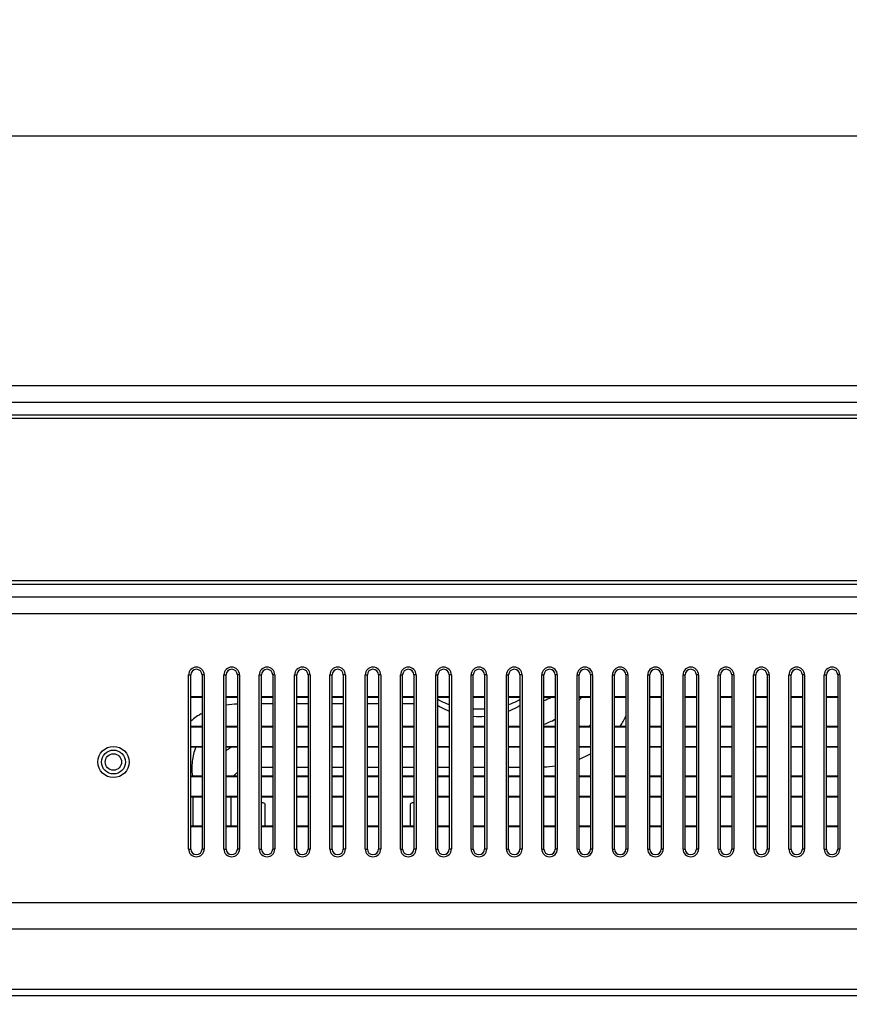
# Model space of a CAD drawing. Header units: millimetres. Extents: x -9020 to -2602, y 1105 to 6065.
# Tile 11 of 80: x -7155 to -7038, y 2675 to 2815. Entities that reach past the tile are written whole.
import ezdxf

# ---------------------------------------------------------------- set-up
doc = ezdxf.new("R2010")
doc.units = ezdxf.units.MM
doc.header["$LTSCALE"] = 65.395
doc.header["$PDSIZE"] = 0.05
doc.layers.get('0').update_dxf_attribs({"linetype": 'CONTINUOUS'})
doc.layers.get('Defpoints').update_dxf_attribs({"linetype": 'CONTINUOUS'})
doc.styles.get("Standard").update_dxf_attribs({"font": 'GOTHIC.TTF', "width": 0.5})
doc.dimstyles.new('ISO-25', dxfattribs={"dimtxt": 2.5, "dimasz": 2.5, "dimexe": 1.25, "dimexo": 0.625, "dimtad": 1, "dimtxsty": 'STANDARD', "dimcen": 2.5, "dimadec": 0, "dimazin": 0, "dimtfac": 1, "dimtmove": 0, "dimatfit": 3, "dimfxl": 1, "dimarcsym": 0})

# ---------------------------------------------------------------- blocks, each defined once
blk = doc.blocks.new('*D4')
at = {"color": 3, "lineweight": -2}
for p, q in [((-7209.98, 2838.63), (-7209.98, 2797.06)), ((-6609.6, 2838.63), (-6609.6, 2797.06)), ((-7194.98, 2798.31), (-6624.6, 2798.31))]:
    blk.add_line(p, q, dxfattribs=at)
at = {"color": 3}
for points in [[(-7194.98, 2800.81), (-7194.98, 2795.81), (-7209.98, 2798.31)], [(-6624.6, 2795.81), (-6624.6, 2800.81), (-6609.6, 2798.31)]]:
    blk.add_solid(points, dxfattribs=at)
at = {"layer": 'Defpoints', "color": 0}
for p in [(-7209.98, 2839.25), (-6609.6, 2839.25), (-6609.6, 2798.31)]:
    blk.add_point(p, dxfattribs=at)
at = {"color": 2, "insert": (-6909.79, 2816.27), "char_height": 20, "attachment_point": 5}
blk.add_mtext('600 [23,637]', dxfattribs=at)
blk = doc.blocks.new('*D14')
at = {"color": 3, "lineweight": -2}
for p, q in [((-7637.35, 2811.59), (-7637.35, 2459.59)), ((-6424.31, 2811.59), (-6424.31, 2459.59)), ((-6439.31, 2460.84), (-7622.35, 2460.84))]:
    blk.add_line(p, q, dxfattribs=at)
at = {"color": 3}
for points in [[(-7622.35, 2463.34), (-7622.35, 2458.34), (-7637.35, 2460.84)], [(-6439.31, 2458.34), (-6439.31, 2463.34), (-6424.31, 2460.84)]]:
    blk.add_solid(points, dxfattribs=at)
at = {"layer": 'Defpoints', "color": 0}
for p in [(-7637.35, 2812.21), (-6424.31, 2812.21), (-7637.35, 2460.84)]:
    blk.add_point(p, dxfattribs=at)
at = {"color": 2, "insert": (-7030.83, 2478.8), "char_height": 20, "attachment_point": 5}
blk.add_mtext('1213 [47,758]', dxfattribs=at)
blk = doc.blocks.new('*D15')
at = {"color": 3, "lineweight": -2}
for p, q in [((-6472.32, 2852.35), (-7894.01, 2852.35)), ((-7892.76, 2837.35), (-7892.76, 2637.48)), ((-6472.32, 2622.48), (-7894.01, 2622.48))]:
    blk.add_line(p, q, dxfattribs=at)
at = {"color": 3}
for points in [[(-7890.26, 2837.35), (-7895.26, 2837.35), (-7892.76, 2852.35)], [(-7895.26, 2637.48), (-7890.26, 2637.48), (-7892.76, 2622.48)]]:
    blk.add_solid(points, dxfattribs=at)
at = {"layer": 'Defpoints', "color": 0}
for p in [(-6471.7, 2852.35), (-7892.76, 2622.48), (-6471.7, 2622.48)]:
    blk.add_point(p, dxfattribs=at)
at = {"color": 2, "insert": (-7910.72, 2737.42), "char_height": 20, "attachment_point": 5, "rotation": 90}
blk.add_mtext('230 [9,050]', dxfattribs=at)
blk = doc.blocks.new('*D16')
at = {"color": 3, "lineweight": -2}
for p, q in [((-7637.35, 3096.73), (-7637.35, 2411.46)), ((-6390.78, 3096.73), (-6390.78, 2411.46)), ((-6405.78, 2412.71), (-7622.35, 2412.71))]:
    blk.add_line(p, q, dxfattribs=at)
at = {"color": 3}
for points in [[(-7622.35, 2415.21), (-7622.35, 2410.21), (-7637.35, 2412.71)], [(-6405.78, 2410.21), (-6405.78, 2415.21), (-6390.78, 2412.71)]]:
    blk.add_solid(points, dxfattribs=at)
at = {"layer": 'Defpoints', "color": 0}
for p in [(-7637.35, 3097.35), (-6390.78, 3097.35), (-7637.35, 2412.71)]:
    blk.add_point(p, dxfattribs=at)
at = {"color": 2, "insert": (-7014.06, 2430.67), "char_height": 20, "attachment_point": 5}
blk.add_mtext('1247 [49,078]', dxfattribs=at)
blk = doc.blocks.new('*D17')
at = {"color": 3, "lineweight": -2}
for p, q in [((-6463.8, 3204.35), (-7949.19, 3204.35)), ((-7947.94, 3189.35), (-7947.94, 2637.48)), ((-6463.8, 2622.48), (-7949.19, 2622.48))]:
    blk.add_line(p, q, dxfattribs=at)
at = {"color": 3}
for points in [[(-7945.44, 3189.35), (-7950.44, 3189.35), (-7947.94, 3204.35)], [(-7950.44, 2637.48), (-7945.44, 2637.48), (-7947.94, 2622.48)]]:
    blk.add_solid(points, dxfattribs=at)
at = {"layer": 'Defpoints', "color": 0}
for p in [(-6463.18, 3204.35), (-7947.94, 2622.48), (-6463.18, 2622.48)]:
    blk.add_point(p, dxfattribs=at)
at = {"color": 2, "insert": (-7965.9, 2913.42), "char_height": 20, "attachment_point": 5, "rotation": 90}
blk.add_mtext('582 [22,908]', dxfattribs=at)

msp = doc.modelspace()

# ---------------------------------------------------------------- linework, layer by layer
at = {"color": 7, "linetype": 'Continuous'}
for p, q in [((-7359.65, 2762.95), (-6514.33, 2762.95)), ((-7357.19, 2760.6), (-6522.03, 2760.6)), ((-6509.37, 2758.3), (-7360.88, 2758.3)), ((-6522.03, 2758.77), (-7358.07, 2758.77)), ((-6509.37, 2735.3), (-7360.88, 2735.3)), ((-7358.07, 2734.83), (-6522.03, 2734.83)), ((-6522.03, 2733), (-7357.19, 2733)), ((-6514.33, 2730.65), (-7359.65, 2730.65)), ((-7131.08, 2721.98), (-7130.78, 2721.98)), ((-7131.08, 2697.33), (-7131.08, 2721.98)), ((-7130.78, 2697.33), (-7130.78, 2721.98)), ((-7128.88, 2721.98), (-7129.18, 2721.98)), ((-7129.18, 2721.98), (-7129.18, 2697.33)), ((-7128.88, 2721.98), (-7128.88, 2697.33)), ((-7126.08, 2721.98), (-7125.78, 2721.98)), ((-7126.08, 2697.33), (-7126.08, 2721.98)), ((-7125.78, 2697.33), (-7125.78, 2721.98)), ((-7123.88, 2721.98), (-7124.18, 2721.98)), ((-7124.18, 2721.98), (-7124.18, 2697.33)), ((-7123.88, 2721.98), (-7123.88, 2697.33)), ((-7121.08, 2721.98), (-7120.78, 2721.98)), ((-7121.08, 2697.33), (-7121.08, 2721.98)), ((-7120.78, 2697.33), (-7120.78, 2721.98)), ((-7118.88, 2721.98), (-7119.18, 2721.98)), ((-7119.18, 2721.98), (-7119.18, 2697.33)), ((-7118.88, 2721.98), (-7118.88, 2697.33)), ((-7116.08, 2721.98), (-7115.78, 2721.98)), ((-7116.08, 2697.33), (-7116.08, 2721.98)), ((-7115.78, 2697.33), (-7115.78, 2721.98)), ((-7113.88, 2721.98), (-7114.18, 2721.98)), ((-7114.18, 2721.98), (-7114.18, 2697.33)), ((-7113.88, 2721.98), (-7113.88, 2697.33)), ((-7111.08, 2721.98), (-7110.78, 2721.98)), ((-7111.08, 2697.33), (-7111.08, 2721.98)), ((-7110.78, 2697.33), (-7110.78, 2721.98)), ((-7108.88, 2721.98), (-7109.18, 2721.98)), ((-7109.18, 2721.98), (-7109.18, 2697.33)), ((-7108.88, 2721.98), (-7108.88, 2697.33)), ((-7106.08, 2721.98), (-7105.78, 2721.98)), ((-7106.08, 2697.33), (-7106.08, 2721.98)), ((-7105.78, 2697.33), (-7105.78, 2721.98)), ((-7103.88, 2721.98), (-7104.18, 2721.98)), ((-7104.18, 2721.98), (-7104.18, 2697.33)), ((-7103.88, 2721.98), (-7103.88, 2697.33)), ((-7101.08, 2721.98), (-7100.78, 2721.98)), ((-7101.08, 2697.33), (-7101.08, 2721.98)), ((-7100.78, 2697.33), (-7100.78, 2721.98)), ((-7098.88, 2721.98), (-7099.18, 2721.98)), ((-7099.18, 2721.98), (-7099.18, 2697.33)), ((-7098.88, 2721.98), (-7098.88, 2697.33)), ((-7096.08, 2721.98), (-7095.78, 2721.98)), ((-7096.08, 2697.33), (-7096.08, 2721.98)), ((-7095.78, 2697.33), (-7095.78, 2721.98)), ((-7093.88, 2721.98), (-7094.18, 2721.98)), ((-7094.18, 2721.98), (-7094.18, 2697.33)), ((-7093.88, 2721.98), (-7093.88, 2697.33)), ((-7091.08, 2721.98), (-7090.78, 2721.98)), ((-7091.08, 2697.33), (-7091.08, 2721.98)), ((-7090.78, 2697.33), (-7090.78, 2721.98)), ((-7088.88, 2721.98), (-7089.18, 2721.98)), ((-7089.18, 2721.98), (-7089.18, 2697.33)), ((-7088.88, 2721.98), (-7088.88, 2697.33)), ((-7086.08, 2721.98), (-7085.78, 2721.98)), ((-7086.08, 2697.33), (-7086.08, 2721.98)), ((-7085.78, 2697.33), (-7085.78, 2721.98)), ((-7083.88, 2721.98), (-7084.18, 2721.98)), ((-7084.18, 2721.98), (-7084.18, 2697.33)), ((-7083.88, 2721.98), (-7083.88, 2697.33)), ((-7081.08, 2721.98), (-7080.78, 2721.98)), ((-7081.08, 2697.33), (-7081.08, 2721.98)), ((-7080.78, 2697.33), (-7080.78, 2721.98)), ((-7078.88, 2721.98), (-7079.18, 2721.98)), ((-7079.18, 2721.98), (-7079.18, 2697.33)), ((-7078.88, 2721.98), (-7078.88, 2697.33)), ((-7076.08, 2721.98), (-7075.78, 2721.98)), ((-7076.08, 2697.33), (-7076.08, 2721.98)), ((-7075.78, 2697.33), (-7075.78, 2721.98)), ((-7073.88, 2721.98), (-7074.18, 2721.98)), ((-7074.18, 2721.98), (-7074.18, 2697.33)), ((-7073.88, 2721.98), (-7073.88, 2697.33)), ((-7071.08, 2721.98), (-7070.78, 2721.98)), ((-7071.08, 2697.33), (-7071.08, 2721.98)), ((-7070.78, 2697.33), (-7070.78, 2721.98)), ((-7068.88, 2721.98), (-7069.18, 2721.98)), ((-7069.18, 2721.98), (-7069.18, 2697.33)), ((-7068.88, 2721.98), (-7068.88, 2697.33)), ((-7066.08, 2721.98), (-7065.78, 2721.98)), ((-7066.08, 2697.33), (-7066.08, 2721.98)), ((-7065.78, 2697.33), (-7065.78, 2721.98)), ((-7063.88, 2721.98), (-7064.18, 2721.98)), ((-7064.18, 2721.98), (-7064.18, 2697.33)), ((-7063.88, 2721.98), (-7063.88, 2697.33)), ((-7061.08, 2721.98), (-7060.78, 2721.98)), ((-7061.08, 2697.33), (-7061.08, 2721.98)), ((-7060.78, 2697.33), (-7060.78, 2721.98)), ((-7058.88, 2721.98), (-7059.18, 2721.98)), ((-7059.18, 2721.98), (-7059.18, 2697.33)), ((-7058.88, 2721.98), (-7058.88, 2697.33)), ((-7056.08, 2721.98), (-7055.78, 2721.98)), ((-7056.08, 2697.33), (-7056.08, 2721.98)), ((-7055.78, 2697.33), (-7055.78, 2721.98)), ((-7053.88, 2721.98), (-7054.18, 2721.98)), ((-7054.18, 2721.98), (-7054.18, 2697.33)), ((-7053.88, 2721.98), (-7053.88, 2697.33)), ((-7051.08, 2721.98), (-7050.78, 2721.98)), ((-7051.08, 2697.33), (-7051.08, 2721.98)), ((-7050.78, 2697.33), (-7050.78, 2721.98)), ((-7048.88, 2721.98), (-7049.18, 2721.98)), ((-7049.18, 2721.98), (-7049.18, 2697.33)), ((-7048.88, 2721.98), (-7048.88, 2697.33)), ((-7046.08, 2721.98), (-7045.78, 2721.98)), ((-7046.08, 2697.33), (-7046.08, 2721.98)), ((-7045.78, 2697.33), (-7045.78, 2721.98)), ((-7043.88, 2721.98), (-7044.18, 2721.98)), ((-7044.18, 2721.98), (-7044.18, 2697.33)), ((-7043.88, 2721.98), (-7043.88, 2697.33)), ((-7041.08, 2721.98), (-7040.78, 2721.98)), ((-7041.08, 2697.33), (-7041.08, 2721.98)), ((-7040.78, 2697.33), (-7040.78, 2721.98)), ((-7038.88, 2721.98), (-7039.18, 2721.98)), ((-7039.18, 2721.98), (-7039.18, 2697.33)), ((-7038.88, 2721.98), (-7038.88, 2697.33)), ((-7129.18, 2718.86), (-7130.78, 2718.86)), ((-7129.18, 2718.78), (-7130.78, 2718.78)), ((-7124.18, 2718.86), (-7125.78, 2718.86)), ((-7124.18, 2718.78), (-7125.78, 2718.78)), ((-7119.18, 2718.86), (-7120.78, 2718.86)), ((-7119.18, 2718.78), (-7120.78, 2718.78)), ((-7114.18, 2718.86), (-7115.78, 2718.86)), ((-7114.18, 2718.78), (-7115.78, 2718.78)), ((-7109.18, 2718.86), (-7110.78, 2718.86)), ((-7109.18, 2718.78), (-7110.78, 2718.78)), ((-7104.18, 2718.86), (-7105.78, 2718.86)), ((-7104.18, 2718.78), (-7105.78, 2718.78)), ((-7099.18, 2718.86), (-7100.78, 2718.86)), ((-7099.18, 2718.78), (-7100.78, 2718.78)), ((-7094.18, 2718.86), (-7095.78, 2718.86)), ((-7094.18, 2718.78), (-7095.78, 2718.78)), ((-7089.18, 2718.86), (-7090.78, 2718.86)), ((-7089.18, 2718.78), (-7090.78, 2718.78)), ((-7084.18, 2718.86), (-7085.78, 2718.86)), ((-7084.18, 2718.78), (-7085.78, 2718.78)), ((-7079.18, 2718.86), (-7080.78, 2718.86)), ((-7079.18, 2718.78), (-7080.78, 2718.78)), ((-7074.18, 2718.86), (-7075.78, 2718.86)), ((-7074.18, 2718.78), (-7075.78, 2718.78)), ((-7069.18, 2718.86), (-7070.78, 2718.86)), ((-7069.18, 2718.78), (-7070.78, 2718.78)), ((-7064.18, 2718.86), (-7065.78, 2718.86)), ((-7064.18, 2718.78), (-7065.78, 2718.78)), ((-7059.18, 2718.86), (-7060.78, 2718.86)), ((-7059.18, 2718.78), (-7060.78, 2718.78)), ((-7054.18, 2718.86), (-7055.78, 2718.86)), ((-7054.18, 2718.78), (-7055.78, 2718.78)), ((-7049.18, 2718.86), (-7050.78, 2718.86)), ((-7049.18, 2718.78), (-7050.78, 2718.78)), ((-7044.18, 2718.86), (-7045.78, 2718.86)), ((-7044.18, 2718.78), (-7045.78, 2718.78)), ((-7039.18, 2718.86), (-7040.78, 2718.86)), ((-7039.18, 2718.78), (-7040.78, 2718.78)), ((-7119.18, 2717.87), (-7120.78, 2717.87)), ((-7114.18, 2717.87), (-7115.78, 2717.87)), ((-7109.18, 2717.87), (-7110.78, 2717.87)), ((-7104.18, 2717.87), (-7105.78, 2717.87)), ((-7099.18, 2717.87), (-7100.78, 2717.87)), ((-7095.78, 2718.36), (-7095.71, 2718.48)), ((-7084.18, 2718.36), (-7084.25, 2718.48)), ((-7130.78, 2714.73), (-7129.18, 2714.73)), ((-7130.78, 2714.64), (-7129.18, 2714.64)), ((-7125.78, 2714.73), (-7124.18, 2714.73)), ((-7125.78, 2714.64), (-7124.18, 2714.64)), ((-7120.78, 2714.73), (-7119.18, 2714.73)), ((-7120.78, 2714.64), (-7119.18, 2714.64)), ((-7115.78, 2714.73), (-7114.18, 2714.73)), ((-7115.78, 2714.64), (-7114.18, 2714.64)), ((-7110.78, 2714.73), (-7109.18, 2714.73)), ((-7110.78, 2714.64), (-7109.18, 2714.64)), ((-7105.78, 2714.73), (-7104.18, 2714.73)), ((-7105.78, 2714.64), (-7104.18, 2714.64)), ((-7100.78, 2714.73), (-7099.18, 2714.73)), ((-7100.78, 2714.64), (-7099.18, 2714.64)), ((-7095.78, 2714.73), (-7094.18, 2714.73)), ((-7095.78, 2714.64), (-7094.18, 2714.64)), ((-7090.78, 2714.73), (-7089.18, 2714.73)), ((-7090.78, 2714.64), (-7089.18, 2714.64)), ((-7085.78, 2714.73), (-7084.18, 2714.73)), ((-7085.78, 2714.64), (-7084.18, 2714.64)), ((-7080.78, 2714.73), (-7079.18, 2714.73)), ((-7080.78, 2714.64), (-7079.18, 2714.64)), ((-7075.78, 2714.73), (-7074.18, 2714.73)), ((-7075.78, 2714.64), (-7074.18, 2714.64)), ((-7070.78, 2714.73), (-7069.18, 2714.73)), ((-7070.78, 2714.64), (-7069.18, 2714.64)), ((-7065.78, 2714.73), (-7064.18, 2714.73)), ((-7065.78, 2714.64), (-7064.18, 2714.64)), ((-7060.78, 2714.73), (-7059.18, 2714.73)), ((-7060.78, 2714.64), (-7059.18, 2714.64)), ((-7055.78, 2714.73), (-7054.18, 2714.73)), ((-7055.78, 2714.64), (-7054.18, 2714.64)), ((-7050.78, 2714.73), (-7049.18, 2714.73)), ((-7050.78, 2714.64), (-7049.18, 2714.64)), ((-7045.78, 2714.73), (-7044.18, 2714.73)), ((-7045.78, 2714.64), (-7044.18, 2714.64)), ((-7040.78, 2714.73), (-7039.18, 2714.73)), ((-7040.78, 2714.64), (-7039.18, 2714.64)), ((-7129.18, 2711.81), (-7130.78, 2711.81)), ((-7124.18, 2711.81), (-7125.78, 2711.81)), ((-7119.18, 2711.81), (-7120.78, 2711.81)), ((-7114.18, 2711.81), (-7115.78, 2711.81)), ((-7109.18, 2711.81), (-7110.78, 2711.81)), ((-7104.18, 2711.81), (-7105.78, 2711.81)), ((-7099.18, 2711.81), (-7100.78, 2711.81)), ((-7094.18, 2711.81), (-7095.78, 2711.81)), ((-7089.18, 2711.81), (-7090.78, 2711.81)), ((-7084.18, 2711.81), (-7085.78, 2711.81)), ((-7079.18, 2711.81), (-7080.78, 2711.81)), ((-7074.18, 2711.81), (-7075.78, 2711.81)), ((-7069.18, 2711.81), (-7070.78, 2711.81)), ((-7064.18, 2711.81), (-7065.78, 2711.81)), ((-7059.18, 2711.81), (-7060.78, 2711.81)), ((-7054.18, 2711.81), (-7055.78, 2711.81)), ((-7049.18, 2711.81), (-7050.78, 2711.81)), ((-7044.18, 2711.81), (-7045.78, 2711.81)), ((-7039.18, 2711.81), (-7040.78, 2711.81)), ((-7129.18, 2711.73), (-7130.78, 2711.73)), ((-7124.18, 2711.73), (-7125.78, 2711.73)), ((-7119.18, 2711.73), (-7120.78, 2711.73)), ((-7114.18, 2711.73), (-7115.78, 2711.73)), ((-7109.18, 2711.73), (-7110.78, 2711.73)), ((-7104.18, 2711.73), (-7105.78, 2711.73)), ((-7099.18, 2711.73), (-7100.78, 2711.73)), ((-7094.18, 2711.73), (-7095.78, 2711.73)), ((-7089.18, 2711.73), (-7090.78, 2711.73)), ((-7084.18, 2711.73), (-7085.78, 2711.73)), ((-7079.18, 2711.73), (-7080.78, 2711.73)), ((-7074.18, 2711.73), (-7075.78, 2711.73)), ((-7069.18, 2711.73), (-7070.78, 2711.73)), ((-7064.18, 2711.73), (-7065.78, 2711.73)), ((-7059.18, 2711.73), (-7060.78, 2711.73)), ((-7054.18, 2711.73), (-7055.78, 2711.73)), ((-7049.18, 2711.73), (-7050.78, 2711.73)), ((-7044.18, 2711.73), (-7045.78, 2711.73)), ((-7039.18, 2711.73), (-7040.78, 2711.73)), ((-7130.78, 2707.68), (-7129.18, 2707.68)), ((-7125.78, 2707.68), (-7124.18, 2707.68)), ((-7120.78, 2708.9), (-7119.18, 2708.9)), ((-7120.78, 2707.68), (-7119.18, 2707.68)), ((-7115.78, 2708.9), (-7114.18, 2708.9)), ((-7115.78, 2707.68), (-7114.18, 2707.68)), ((-7110.78, 2708.9), (-7109.18, 2708.9)), ((-7110.78, 2707.68), (-7109.18, 2707.68)), ((-7105.78, 2708.9), (-7104.18, 2708.9)), ((-7105.78, 2707.68), (-7104.18, 2707.68)), ((-7100.78, 2708.9), (-7099.18, 2708.9)), ((-7100.78, 2707.68), (-7099.18, 2707.68)), ((-7095.78, 2708.9), (-7094.18, 2708.9)), ((-7095.78, 2707.68), (-7094.18, 2707.68)), ((-7090.78, 2708.9), (-7089.18, 2708.9)), ((-7090.78, 2707.68), (-7089.18, 2707.68)), ((-7085.78, 2708.9), (-7084.18, 2708.9)), ((-7085.78, 2707.68), (-7084.18, 2707.68)), ((-7080.78, 2707.68), (-7079.18, 2707.68)), ((-7075.78, 2707.68), (-7074.18, 2707.68)), ((-7070.78, 2707.68), (-7069.18, 2707.68)), ((-7065.78, 2707.68), (-7064.18, 2707.68)), ((-7060.78, 2707.68), (-7059.18, 2707.68)), ((-7055.78, 2707.68), (-7054.18, 2707.68)), ((-7050.78, 2707.68), (-7049.18, 2707.68)), ((-7045.78, 2707.68), (-7044.18, 2707.68)), ((-7040.78, 2707.68), (-7039.18, 2707.68)), ((-7130.78, 2707.59), (-7129.18, 2707.59)), ((-7125.78, 2707.59), (-7124.18, 2707.59)), ((-7120.78, 2707.59), (-7119.18, 2707.59)), ((-7115.78, 2707.59), (-7114.18, 2707.59)), ((-7110.78, 2707.59), (-7109.18, 2707.59)), ((-7105.78, 2707.59), (-7104.18, 2707.59)), ((-7100.78, 2707.59), (-7099.18, 2707.59)), ((-7095.78, 2707.59), (-7094.18, 2707.59)), ((-7090.78, 2707.59), (-7089.18, 2707.59)), ((-7085.78, 2707.59), (-7084.18, 2707.59)), ((-7080.78, 2707.59), (-7079.18, 2707.59)), ((-7075.78, 2707.59), (-7074.18, 2707.59)), ((-7070.78, 2707.59), (-7069.18, 2707.59)), ((-7065.78, 2707.59), (-7064.18, 2707.59)), ((-7060.78, 2707.59), (-7059.18, 2707.59)), ((-7055.78, 2707.59), (-7054.18, 2707.59)), ((-7050.78, 2707.59), (-7049.18, 2707.59)), ((-7045.78, 2707.59), (-7044.18, 2707.59)), ((-7040.78, 2707.59), (-7039.18, 2707.59)), ((-7129.18, 2704.76), (-7130.78, 2704.76)), ((-7129.18, 2704.68), (-7130.78, 2704.68)), ((-7130.51, 2704.68), (-7130.51, 2700.63)), ((-7124.18, 2704.76), (-7125.78, 2704.76)), ((-7124.18, 2704.68), (-7125.78, 2704.68)), ((-7125.07, 2700.63), (-7125.07, 2704.68)), ((-7119.18, 2704.76), (-7120.78, 2704.76)), ((-7119.18, 2704.68), (-7120.78, 2704.68)), ((-7120.53, 2703.86), (-7120.78, 2703.86)), ((-7120.23, 2700.63), (-7120.23, 2703.56)), ((-7114.18, 2704.76), (-7115.78, 2704.76)), ((-7114.18, 2704.68), (-7115.78, 2704.68)), ((-7109.18, 2704.76), (-7110.78, 2704.76)), ((-7109.18, 2704.68), (-7110.78, 2704.68)), ((-7104.18, 2704.76), (-7105.78, 2704.76)), ((-7104.18, 2704.68), (-7105.78, 2704.68)), ((-7099.18, 2704.76), (-7100.78, 2704.76)), ((-7099.18, 2704.68), (-7100.78, 2704.68)), ((-7099.73, 2703.56), (-7099.73, 2700.63)), ((-7099.18, 2703.86), (-7099.43, 2703.86)), ((-7094.18, 2704.76), (-7095.78, 2704.76)), ((-7094.18, 2704.68), (-7095.78, 2704.68)), ((-7089.18, 2704.76), (-7090.78, 2704.76)), ((-7089.18, 2704.68), (-7090.78, 2704.68)), ((-7084.18, 2704.76), (-7085.78, 2704.76)), ((-7084.18, 2704.68), (-7085.78, 2704.68)), ((-7079.18, 2704.76), (-7080.78, 2704.76)), ((-7079.18, 2704.68), (-7080.78, 2704.68)), ((-7074.18, 2704.76), (-7075.78, 2704.76)), ((-7074.18, 2704.68), (-7075.78, 2704.68)), ((-7069.18, 2704.76), (-7070.78, 2704.76)), ((-7069.18, 2704.68), (-7070.78, 2704.68)), ((-7064.18, 2704.76), (-7065.78, 2704.76)), ((-7064.18, 2704.68), (-7065.78, 2704.68)), ((-7059.18, 2704.76), (-7060.78, 2704.76)), ((-7059.18, 2704.68), (-7060.78, 2704.68)), ((-7054.18, 2704.76), (-7055.78, 2704.76)), ((-7054.18, 2704.68), (-7055.78, 2704.68)), ((-7049.18, 2704.76), (-7050.78, 2704.76)), ((-7049.18, 2704.68), (-7050.78, 2704.68)), ((-7044.18, 2704.76), (-7045.78, 2704.76)), ((-7044.18, 2704.68), (-7045.78, 2704.68)), ((-7039.18, 2704.76), (-7040.78, 2704.76)), ((-7039.18, 2704.68), (-7040.78, 2704.68)), ((-7130.78, 2700.63), (-7129.18, 2700.63)), ((-7130.78, 2700.54), (-7129.18, 2700.54)), ((-7125.78, 2700.63), (-7124.18, 2700.63)), ((-7125.78, 2700.54), (-7124.18, 2700.54)), ((-7120.78, 2700.63), (-7119.18, 2700.63)), ((-7120.78, 2700.54), (-7119.18, 2700.54)), ((-7115.78, 2700.63), (-7114.18, 2700.63)), ((-7115.78, 2700.54), (-7114.18, 2700.54)), ((-7110.78, 2700.63), (-7109.18, 2700.63)), ((-7110.78, 2700.54), (-7109.18, 2700.54)), ((-7105.78, 2700.63), (-7104.18, 2700.63)), ((-7105.78, 2700.54), (-7104.18, 2700.54)), ((-7100.78, 2700.63), (-7099.18, 2700.63)), ((-7100.78, 2700.54), (-7099.18, 2700.54)), ((-7095.78, 2700.63), (-7094.18, 2700.63)), ((-7095.78, 2700.54), (-7094.18, 2700.54)), ((-7090.78, 2700.63), (-7089.18, 2700.63)), ((-7090.78, 2700.54), (-7089.18, 2700.54)), ((-7085.78, 2700.63), (-7084.18, 2700.63)), ((-7085.78, 2700.54), (-7084.18, 2700.54)), ((-7080.78, 2700.63), (-7079.18, 2700.63)), ((-7080.78, 2700.54), (-7079.18, 2700.54)), ((-7075.78, 2700.63), (-7074.18, 2700.63)), ((-7075.78, 2700.54), (-7074.18, 2700.54)), ((-7070.78, 2700.63), (-7069.18, 2700.63)), ((-7070.78, 2700.54), (-7069.18, 2700.54)), ((-7065.78, 2700.63), (-7064.18, 2700.63)), ((-7065.78, 2700.54), (-7064.18, 2700.54)), ((-7060.78, 2700.63), (-7059.18, 2700.63)), ((-7060.78, 2700.54), (-7059.18, 2700.54)), ((-7055.78, 2700.63), (-7054.18, 2700.63)), ((-7055.78, 2700.54), (-7054.18, 2700.54)), ((-7050.78, 2700.63), (-7049.18, 2700.63)), ((-7050.78, 2700.54), (-7049.18, 2700.54)), ((-7045.78, 2700.63), (-7044.18, 2700.63)), ((-7045.78, 2700.54), (-7044.18, 2700.54)), ((-7040.78, 2700.63), (-7039.18, 2700.63)), ((-7040.78, 2700.54), (-7039.18, 2700.54)), ((-7131.08, 2697.33), (-7130.78, 2697.33)), ((-7128.88, 2697.33), (-7129.18, 2697.33)), ((-7126.08, 2697.33), (-7125.78, 2697.33)), ((-7123.88, 2697.33), (-7124.18, 2697.33)), ((-7121.08, 2697.33), (-7120.78, 2697.33)), ((-7118.88, 2697.33), (-7119.18, 2697.33)), ((-7116.08, 2697.33), (-7115.78, 2697.33)), ((-7113.88, 2697.33), (-7114.18, 2697.33)), ((-7111.08, 2697.33), (-7110.78, 2697.33)), ((-7108.88, 2697.33), (-7109.18, 2697.33)), ((-7106.08, 2697.33), (-7105.78, 2697.33)), ((-7103.88, 2697.33), (-7104.18, 2697.33)), ((-7101.08, 2697.33), (-7100.78, 2697.33)), ((-7098.88, 2697.33), (-7099.18, 2697.33)), ((-7096.08, 2697.33), (-7095.78, 2697.33)), ((-7093.88, 2697.33), (-7094.18, 2697.33)), ((-7091.08, 2697.33), (-7090.78, 2697.33)), ((-7088.88, 2697.33), (-7089.18, 2697.33)), ((-7086.08, 2697.33), (-7085.78, 2697.33)), ((-7083.88, 2697.33), (-7084.18, 2697.33)), ((-7081.08, 2697.33), (-7080.78, 2697.33)), ((-7078.88, 2697.33), (-7079.18, 2697.33)), ((-7076.08, 2697.33), (-7075.78, 2697.33)), ((-7073.88, 2697.33), (-7074.18, 2697.33)), ((-7071.08, 2697.33), (-7070.78, 2697.33)), ((-7068.88, 2697.33), (-7069.18, 2697.33)), ((-7066.08, 2697.33), (-7065.78, 2697.33)), ((-7063.88, 2697.33), (-7064.18, 2697.33)), ((-7061.08, 2697.33), (-7060.78, 2697.33)), ((-7058.88, 2697.33), (-7059.18, 2697.33)), ((-7056.08, 2697.33), (-7055.78, 2697.33)), ((-7053.88, 2697.33), (-7054.18, 2697.33)), ((-7051.08, 2697.33), (-7050.78, 2697.33)), ((-7048.88, 2697.33), (-7049.18, 2697.33)), ((-7046.08, 2697.33), (-7045.78, 2697.33)), ((-7043.88, 2697.33), (-7044.18, 2697.33)), ((-7041.08, 2697.33), (-7040.78, 2697.33)), ((-7038.88, 2697.33), (-7039.18, 2697.33)), ((-7357.19, 2689.77), (-6510.39, 2689.77)), ((-7357.36, 2686.01), (-6522.03, 2686.01)), ((-7361.58, 2677.49), (-6522.03, 2677.49)), ((-6510.2, 2676.55), (-7365.04, 2676.55))]:
    msp.add_line(p, q, dxfattribs=at)
for radius in [2.21, 1.69, 1.16]:
    msp.add_circle((-7141.73, 2709.65), radius, dxfattribs=at)
for centre, radius, start, end in [((-7129.98, 2721.98), 1.1, 0, 180), ((-7124.98, 2721.98), 1.1, 0, 180), ((-7119.98, 2721.98), 1.1, 0, 180), ((-7114.98, 2721.98), 1.1, 0, 180), ((-7109.98, 2721.98), 1.1, 0, 180), ((-7104.98, 2721.98), 1.1, 0, 180), ((-7099.98, 2721.98), 1.1, 0, 180), ((-7094.98, 2721.98), 1.1, 0, 180), ((-7089.98, 2721.98), 1.1, 0, 180), ((-7084.98, 2721.98), 1.1, 0, 180), ((-7079.98, 2721.98), 1.1, 0, 180), ((-7074.98, 2721.98), 1.1, 0, 180), ((-7069.98, 2721.98), 1.1, 0, 180), ((-7064.98, 2721.98), 1.1, 0, 180), ((-7059.98, 2721.98), 1.1, 0, 180), ((-7054.98, 2721.98), 1.1, 0, 180), ((-7049.98, 2721.98), 1.1, 0, 180), ((-7044.98, 2721.98), 1.1, 0, 180), ((-7039.98, 2721.98), 1.1, 0, 180), ((-7129.98, 2721.98), 0.8, 0, 180), ((-7124.98, 2721.98), 0.8, 0, 180), ((-7119.98, 2721.98), 0.8, 0, 180), ((-7114.98, 2721.98), 0.8, 0, 180), ((-7109.98, 2721.98), 0.8, 0, 180), ((-7104.98, 2721.98), 0.8, 0, 180), ((-7099.98, 2721.98), 0.8, 0, 180), ((-7094.98, 2721.98), 0.8, 0, 180), ((-7089.98, 2721.98), 0.8, 0, 180), ((-7084.98, 2721.98), 0.8, 0, 180), ((-7079.98, 2721.98), 0.8, 0, 180), ((-7074.98, 2721.98), 0.8, 0, 180), ((-7069.98, 2721.98), 0.8, 0, 180), ((-7064.98, 2721.98), 0.8, 0, 180), ((-7059.98, 2721.98), 0.8, 0, 180), ((-7054.98, 2721.98), 0.8, 0, 180), ((-7049.98, 2721.98), 0.8, 0, 180), ((-7044.98, 2721.98), 0.8, 0, 180), ((-7039.98, 2721.98), 0.8, 0, 180), ((-7084.34, 2725.65), 11.22, 319.7432, 322.1851), ((-7089.98, 2728.11), 11.21, 238.8317, 239.2479), ((-7089.98, 2728.11), 11.21, 300.7521, 301.1683), ((-7089.98, 2732.56), 15.4, 267.0219, 272.978), ((-7089.98, 2728.92), 12.82, 266.4222, 273.5777), ((-7080.73, 2721.84), 12.9, 326.5228, 333.6475), ((-7084.84, 2726.56), 12.25, 289.3812, 297.5438), ((-7078.79, 2720.12), 6.94, 309.0323, 311.6462), ((-7119.96, 2703.77), 9.46, 122.8391, 127.9361), ((-7080.79, 2722.59), 13.5, 291.8238, 299.3602), ((-7082.11, 2727.7), 18.8, 274.0775, 278.9883), ((-7120.53, 2703.56), 0.3, 0, 90), ((-7099.43, 2703.56), 0.3, 90, 180), ((-7129.98, 2697.33), 1.1, 180, 0), ((-7129.98, 2697.33), 0.8, 180, 0), ((-7124.98, 2697.33), 1.1, 180, 0), ((-7124.98, 2697.33), 0.8, 180, 0), ((-7119.98, 2697.33), 1.1, 180, 0), ((-7119.98, 2697.33), 0.8, 180, 0), ((-7114.98, 2697.33), 1.1, 180, 0), ((-7114.98, 2697.33), 0.8, 180, 0), ((-7109.98, 2697.33), 1.1, 180, 0), ((-7109.98, 2697.33), 0.8, 180, 0), ((-7104.98, 2697.33), 1.1, 180, 0), ((-7104.98, 2697.33), 0.8, 180, 0), ((-7099.98, 2697.33), 1.1, 180, 0), ((-7099.98, 2697.33), 0.8, 180, 0), ((-7094.98, 2697.33), 1.1, 180, 0), ((-7094.98, 2697.33), 0.8, 180, 0), ((-7089.98, 2697.33), 1.1, 180, 0), ((-7089.98, 2697.33), 0.8, 180, 0), ((-7084.98, 2697.33), 1.1, 180, 0), ((-7084.98, 2697.33), 0.8, 180, 0), ((-7079.98, 2697.33), 1.1, 180, 0), ((-7079.98, 2697.33), 0.8, 180, 0), ((-7074.98, 2697.33), 1.1, 180, 0), ((-7074.98, 2697.33), 0.8, 180, 0), ((-7069.98, 2697.33), 1.1, 180, 0), ((-7069.98, 2697.33), 0.8, 180, 0), ((-7064.98, 2697.33), 1.1, 180, 0), ((-7064.98, 2697.33), 0.8, 180, 0), ((-7059.98, 2697.33), 1.1, 180, 0), ((-7059.98, 2697.33), 0.8, 180, 0), ((-7054.98, 2697.33), 1.1, 180, 0), ((-7054.98, 2697.33), 0.8, 180, 0), ((-7049.98, 2697.33), 1.1, 180, 0), ((-7049.98, 2697.33), 0.8, 180, 0), ((-7044.98, 2697.33), 1.1, 180, 0), ((-7044.98, 2697.33), 0.8, 180, 0), ((-7039.98, 2697.33), 1.1, 180, 0), ((-7039.98, 2697.33), 0.8, 180, 0)]:
    msp.add_arc(centre, radius, start, end, dxfattribs=at)
for points in [[(-7079.76, 2718.78), (-7080.09, 2718.6), (-7080.43, 2718.44), (-7080.78, 2718.32)], [(-7124.18, 2717.85), (-7124.71, 2717.83), (-7125.25, 2717.77), (-7125.78, 2717.69)], [(-7129.18, 2716.54), (-7129.75, 2716.23), (-7130.29, 2715.86), (-7130.78, 2715.43)], [(-7124.62, 2707.68), (-7124.5, 2707.87), (-7124.35, 2708.05), (-7124.18, 2708.2)]]:
    msp.add_open_spline(points, degree=3, dxfattribs=at)
for points, knots in [([(-7095.78, 2717.67), (-7095.65, 2717.58), (-7095.14, 2717.27), (-7094.6, 2717.01), (-7094.18, 2716.85)], [0, 0, 0, 0, 0.250446, 1, 1, 1, 1]), ([(-7095.71, 2718.48), (-7095.59, 2718.41), (-7095.1, 2718.14), (-7094.57, 2717.93), (-7094.18, 2717.79)], [0, 0, 0, 0, 0.250364, 1, 1, 1, 1]), ([(-7085.78, 2717.79), (-7085.38, 2717.93), (-7084.86, 2718.14), (-7084.37, 2718.41), (-7084.25, 2718.48)], [0, 0, 0, 0, 0.749633, 1, 1, 1, 1]), ([(-7085.78, 2716.85), (-7085.36, 2717.01), (-7084.81, 2717.27), (-7084.3, 2717.58), (-7084.18, 2717.67)], [0, 0, 0, 0, 0.749549, 1, 1, 1, 1]), ([(-7130.05, 2711.73), (-7130.34, 2711.11), (-7130.59, 2710.08), (-7130.65, 2708.7), (-7130.6, 2708.02), (-7130.56, 2707.68)], [0, 0, 0, 0, 0.499922, 0.750141, 1, 1, 1, 1])]:
    msp.add_open_spline(points, degree=3, knots=knots, dxfattribs=at)

# ---------------------------------------------------------------- dimensions: what is measured, and where the dimension line sits
for base, p1, p2, picture, middle in [((-7947.94, 2622.48), (-6463.18, 3204.35), (-6463.18, 2622.48), '*D17', (-7965.9, 2913.42)), ((-7892.76, 2622.48), (-6471.7, 2852.35), (-6471.7, 2622.48), '*D15', (-7910.72, 2737.42))]:
    dim = msp.add_linear_dim(base=base, p1=p1, p2=p2, angle=90, dimstyle='ISO-25', override={"dimtxt": 20, "dimasz": 15, "dimgap": 5, "dimdec": 0, "dimclrd": 3, "dimclre": 3, "dimclrt": 2, "dimadec": 1, "dimtp": 0.3, "dimtm": 0.3, "dimtofl": 0})
    dim.commit()
    dim.dimension.update_dxf_attribs({"geometry": picture, "text_midpoint": middle})
for base, p1, p2, picture, middle in [((-7637.35, 2412.71), (-6390.78, 3097.35), (-7637.35, 3097.35), '*D16', (-7014.06, 2430.67)), ((-7637.35, 2460.84), (-6424.31, 2812.21), (-7637.35, 2812.21), '*D14', (-7030.83, 2478.8))]:
    dim = msp.add_linear_dim(base=base, p1=p1, p2=p2, dimstyle='ISO-25', override={"dimtxt": 20, "dimasz": 15, "dimgap": 5, "dimdec": 0, "dimclrd": 3, "dimclre": 3, "dimclrt": 2, "dimadec": 1, "dimtp": 0.3, "dimtm": 0.3, "dimtofl": 0})
    dim.commit()
    dim.dimension.update_dxf_attribs({"geometry": picture, "text_midpoint": middle})
dim = msp.add_linear_dim(base=(-6609.6, 2798.31), p1=(-7209.98, 2839.25), p2=(-6609.6, 2839.25), dimstyle='ISO-25', override={"dimtxt": 20, "dimasz": 15, "dimgap": 5, "dimdec": 0, "dimclrd": 3, "dimclre": 3, "dimclrt": 2, "dimadec": 1, "dimtp": 0.3, "dimtm": 0.3, "dimtofl": 0})
dim.commit()
dim.dimension.update_dxf_attribs({"geometry": '*D4', "text_midpoint": (-6909.79, 2798.31), "dimtype": 160})

doc.saveas('drawing.dxf')
